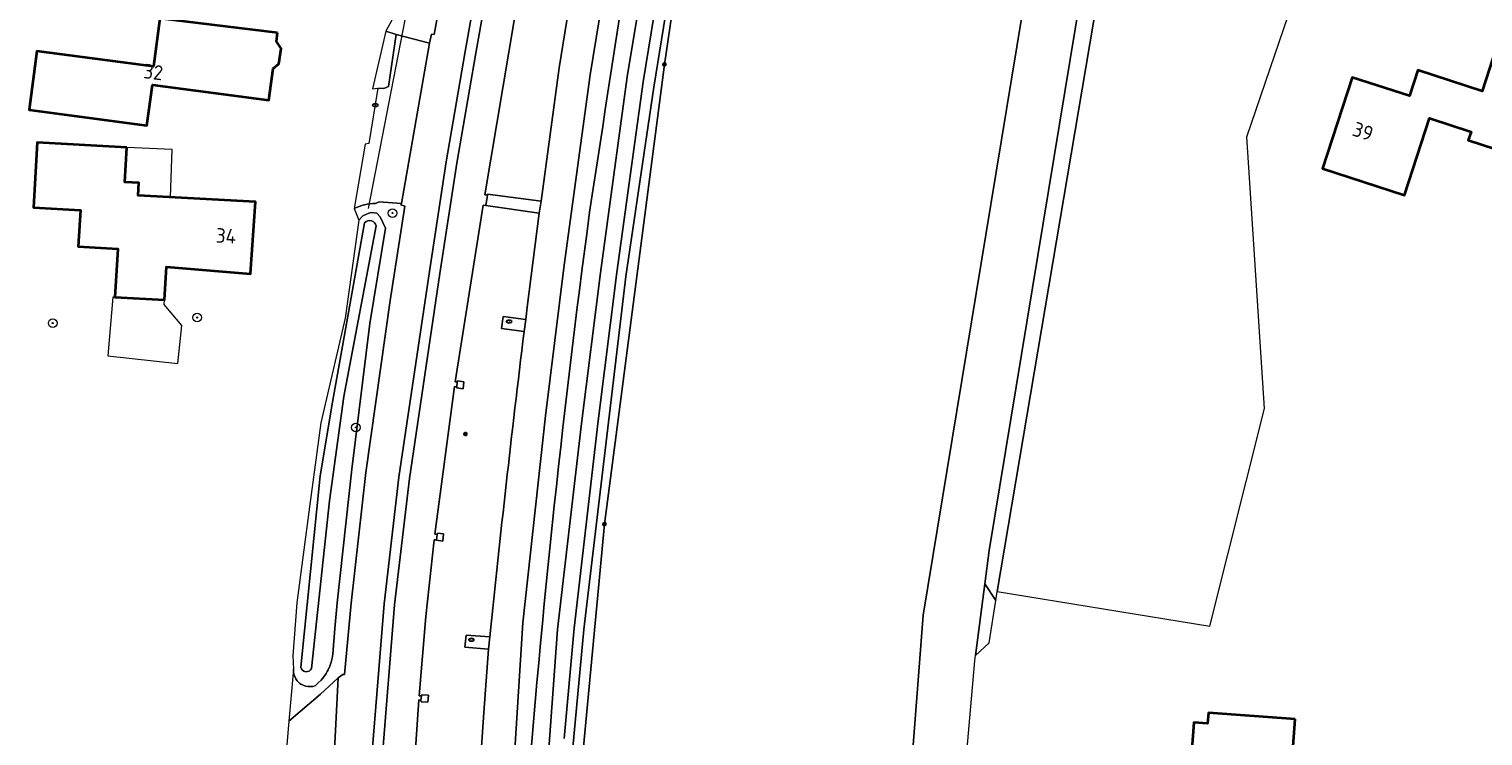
# Model space of a CAD drawing. Header units: metres. Extents: x 152610 to 160096, y 456114 to 462495.
# Tile 40 of 256: x 155959 to 156093, y 458766 to 458832. Entities that reach past the tile are written whole.
import ezdxf
from ezdxf.enums import TextEntityAlignment as Align

# ---------------------------------------------------------------- set-up
doc = ezdxf.new("R2010")
doc.units = ezdxf.units.M
doc.header["$LTSCALE"] = 0.5
doc.layers.get('0').update_dxf_attribs({"linetype": 'CONTINUOUS'})
for name, color, linetype, lineweight in [('B-PV-GR-BOOM-S', 251, 'CONTINUOUS', 25), ('B-PV-GR-GRAS-GV', 251, 'CONTINUOUS', 13), ('B-PV-GR-GROENVOORZIENING-GV', 251, 'CONTINUOUS', 18), ('B-PV-IE-MEUBILAIR-S', 251, 'CONTINUOUS', 25), ('B-PV-IE-MEUBILAIR_WEGMEUBILAIR-GV', 251, 'CONTINUOUS', 18), ('B-PV-KW-KUNSTWERK_DUIKER-G', 251, 'CONTINUOUS', 18), ('B-PV-OG-BEBOUWING-GV', 6, 'CONTINUOUS', 35), ('B-PV-OG-BEBOUWING-T18', 1, 'CONTINUOUS', 18), ('B-PV-OG-BEBOUWING_OVERBOUWING-GV', 251, 'CONTINUOUS', 18), ('B-PV-OG-TERREIN_BEGROEID-GV', 251, 'CONTINUOUS', 18), ('B-PV-OG-TERREIN_OEVER-GV', 251, 'CONTINUOUS', 18), ('B-PV-OG-WATER_SLOOT-GV', 251, 'CONTINUOUS', 18), ('B-PV-OG-WEG-GV', 251, 'CONTINUOUS', 18), ('B-PV-VH-GESLOTENVERHARDING-GV', 251, 'CONTINUOUS', 18), ('B-PV-VH-HALFVERHARDING_PUIN-GV', 251, 'CONTINUOUS', 18), ('B-PV-VH-OPENVERHARDING_BETONSTRAATSTEEN-GV', 251, 'CONTINUOUS', 18), ('B-PV-VH-OPENVERHARDING_SIERBESTRATING-GV', 251, 'CONTINUOUS', 18), ('B-PV-VH-OPENVERHARDING_STRAATBAKSTEEN-GV', 251, 'CONTINUOUS', 18), ('B-PV-VH-OPENVERHARDING_TEGEL-GV', 251, 'CONTINUOUS', 18)]:
    doc.layers.add(name, color=color, linetype=linetype, lineweight=lineweight)
doc.styles.add('NLCS-ISO', font='NLCS-ISO.ttf')
doc.styles.add('NLCS-ISO-M750-T18', font='NLCS-ISO.ttf', dxfattribs={"height": 1.35})

# ---------------------------------------------------------------- blocks, each defined once
blk = doc.blocks.new('SIE-MEUBILAIR_PAAL_LICHTMAST-SO')
for points in [[(-0.62, 0), (-1, 0)], [(-0.71, 0.71), (-0.44, 0.44)], [(0, 1), (0, 0.62)], [(0.44, 0.44), (0.71, 0.71)], [(1, 0), (0.62, 0)], [(-0.71, -0.71), (-0.44, -0.44)], [(0, -0.62), (0, -1)], [(0.44, -0.44), (0.71, -0.71)]]:
    blk.add_lwpolyline(points)
blk.add_circle((0, 0), 0.5)
blk = doc.blocks.new('SIE-MEUBILAIR_PAAL_GRENSMARKERING-SO')
blk.add_circle((0, 0), 0.75)
at = {"style": 'NLCS-ISO'}
blk.add_text('gr', height=0.75, dxfattribs=at).set_placement((0, 0.17), align=Align.MIDDLE_CENTER)
blk = doc.blocks.new('SIE-MEUBILAIR_PUT_KOLK-SO')
blk.add_ellipse((0, 0), major_axis=(1.25, 0), ratio=0.54)
at = {"style": 'NLCS-ISO'}
blk.add_text('klk', height=0.75, dxfattribs=at).set_placement((0.03, 0), align=Align.MIDDLE_CENTER)
blk = doc.blocks.new('SGR-BOOM_GBKN-SO')
at = {"linetype": 'ByBlock', "lineweight": 18}
h = blk.add_hatch(color=0, dxfattribs=at)
h.dxf.hatch_style = 1
edge = h.paths.add_edge_path()
edge.add_arc((0, 0), 0.25, 0, 360)
at = {"color": 0, "linetype": 'ByBlock', "lineweight": 18}
for radius in [2, 0.25]:
    blk.add_circle((0, 0), radius, dxfattribs=at)
at = {"color": 0, "linetype": 'ByBlock', "lineweight": 18, "style": 'NLCS-ISO'}
blk.add_attdef('SOORT', (2.5, 0), '', height=1.5, dxfattribs=at)

msp = doc.modelspace()

# ---------------------------------------------------------------- linework, layer by layer
at = {"layer": 'B-PV-GR-GRAS-GV', "flags": 128}
for points in [[(156039.464, 458750.791), (156041.517, 458777.318), (156047.312, 458812.54), (156054.939, 458858.995), (156047.947, 458861.179), (156039.272, 458863.888), (156024.502, 458868.349), (156019.582, 458842.001), (156017.562, 458828.313), (156012.008, 458785.738), (156009.896, 458763.15)], [(156058.271, 458838.284), (156048.357, 458779.51), (156068.034, 458776.272), (156073.078, 458796.432), (156071.466, 458821.603), (156081.321, 458850.55), (156063.68, 458855.727)]]:
    msp.add_lwpolyline(points, dxfattribs=at)
at = {"layer": 'B-PV-GR-GROENVOORZIENING-GV', "flags": 128}
for points in [[(156024.502, 458868.349), (156024.03, 458868.457), (156020.128, 458848.142), (156016.575, 458826.191), (156013.998, 458808.662), (156010.101, 458775.992), (156008.854, 458762.729), (156008.6, 458758.125), (156008.326, 458750.475), (156008.571, 458732.094), (156009.564, 458715.617), (156010.953, 458700.632), (156012.753, 458689.236)], [(156015.744, 458672.307), (156017.533, 458664.11), (156020.283, 458653.923), (156024.318, 458639.895), (156028.745, 458625.438), (156029.75, 458624.271), (156019.578, 458659.517), (156014.362, 458683.251), (156011.658, 458700.66), (156010.069, 458716.313), (156009.008, 458747.662), (156008.821, 458750), (156009.896, 458763.15), (156012.008, 458785.738), (156017.562, 458828.313), (156019.582, 458842.001), (156024.502, 458868.349)]]:
    msp.add_lwpolyline(points, dxfattribs=at)
at = {"layer": 'B-PV-IE-MEUBILAIR_WEGMEUBILAIR-GV', "flags": 128}
for points in [[(156042.729, 459059.128), (156040.809, 459050.479), (156034.626, 459021.387), (156022.779, 458958.65), (156022.531, 458957.299), (156002.58, 458848.833), (156001.523, 458843.085), (155999.114, 458829.498), (155997.347, 458819.291), (155995.812, 458809.142), (155992.98, 458790.087), (155991.633, 458778.357), (155990.455, 458763.92)], [(155991.447, 458763.995), (155992.588, 458778.267), (155993.954, 458789.953), (155996.772, 458808.962), (155998.337, 458819.163), (156000.096, 458829.341), (156002.514, 458842.978), (156003.56, 458848.673), (156023.478, 458957.119), (156023.744, 458958.567), (156035.611, 459021.132), (156041.806, 459050.369), (156043.694, 459058.924)]]:
    msp.add_lwpolyline(points, dxfattribs=at)
at = {"layer": 'B-PV-KW-KUNSTWERK_DUIKER-G', "flags": 128}
msp.add_lwpolyline([(155993.543, 458832.45), (155990.143, 458814.978)], dxfattribs=at)
at = {"layer": 'B-PV-OG-BEBOUWING-GV', "flags": 128}
for points in [[(156111.824, 458828.556), (156095.8, 458833.766), (156093.222, 458825.837), (156087.281, 458827.769), (156086.506, 458825.386), (156081.205, 458827.109), (156078.456, 458818.656), (156086.05, 458816.187), (156088.372, 458823.326), (156092.209, 458822.079), (156091.954, 458821.295), (156107.789, 458816.146)], [(155981.764, 458831.228), (155970.87, 458832.572), (155970.288, 458828.11), (155959.482, 458829.542), (155958.759, 458824.09), (155969.664, 458822.644), (155970.166, 458826.431), (155980.944, 458825.002), (155981.338, 458827.934), (155981.888, 458828.373), (155982.104, 458829.785), (155981.66, 458830.417)], [(155967.806, 458820.606), (155959.5, 458821.081), (155959.156, 458815.071), (155963.509, 458814.822), (155963.316, 458811.448), (155966.96, 458811.239), (155966.704, 458806.767), (155971.297, 458806.504), (155971.472, 458809.569), (155979.246, 458808.931), (155979.719, 458815.581), (155968.865, 458816.169), (155968.931, 458817.337), (155967.624, 458817.412)], [(156075.942, 458767.663), (156067.907, 458768.266), (156067.831, 458767.259), (156066.541, 458767.356), (156066.048, 458760.776), (156067.156, 458760.693), (156066.754, 458755.331), (156074.971, 458754.715)]]:
    msp.add_lwpolyline(points, close=True, dxfattribs=at)
at = {"layer": 'B-PV-OG-BEBOUWING_OVERBOUWING-GV', "flags": 128}
for points in [[(155972.009, 458820.443), (155967.806, 458820.606), (155967.624, 458817.412), (155968.931, 458817.337), (155968.865, 458816.169), (155971.837, 458816.008)], [(155966.704, 458806.767), (155966.496, 458806.769), (155966.055, 458801.329), (155972.522, 458800.601), (155972.887, 458804.146), (155971.262, 458806.067), (155971.297, 458806.504)]]:
    msp.add_lwpolyline(points, close=True, dxfattribs=at)
at = {"layer": 'B-PV-OG-TERREIN_BEGROEID-GV', "flags": 128}
msp.add_lwpolyline([(156059.624, 458856.126), (156047.612, 458783.284), (156047.206, 458780.192), (156048.214, 458778.661), (156048.357, 458779.51), (156058.271, 458838.284)], dxfattribs=at)
at = {"layer": 'B-PV-OG-TERREIN_OEVER-GV', "flags": 128}
for points in [[(156008.854, 458762.729), (156010.101, 458775.992), (156013.998, 458808.662), (156016.575, 458826.191), (156020.128, 458848.142), (156024.03, 458868.457), (156024.502, 458868.349), (156024.784, 458869.75), (156023.284, 458870.239), (156019.031, 458847.917), (156015.581, 458826.682), (156013.168, 458809.039), (156011.421, 458795.292), (156009.193, 458776.111), (156008.266, 458765.884)], [(155983.898, 458772.477), (155985.695, 458790.199), (155986.833, 458797.02), (155989.816, 458813.637)], [(155990.891, 458813.354), (155987.889, 458797.554), (155986.577, 458787.898), (155984.904, 458772.361)]]:
    msp.add_lwpolyline(points, dxfattribs=at)
msp.add_lwpolyline([(155983.228, 458772.289), (155983.231, 458772.06), (155983.268, 458771.834), (155983.339, 458771.616), (155983.442, 458771.412), (155983.575, 458771.226), (155983.734, 458771.061), (155983.823, 458770.989), (155983.917, 458770.923), (155984.118, 458770.815), (155984.334, 458770.738), (155984.559, 458770.694), (155984.788, 458770.685), (155985.015, 458770.711), (155985.236, 458770.771), (155985.522, 458771.024), (155985.786, 458771.3), (155986.025, 458771.598), (155986.239, 458771.915), (155986.335, 458772.08), (155986.424, 458772.249), (155986.581, 458772.597), (155986.707, 458772.958), (155986.803, 458773.327), (155986.867, 458773.704), (155987.067, 458776.078), (155987.264, 458778.452), (155988.621, 458790.836), (155990.303, 458804.301), (155991.754, 458813.137), (155991.248, 458814.181), (155990.939, 458814.523), (155990.428, 458814.601), (155990.193, 458814.532), (155989.646, 458814.272), (155989.289, 458813.875), (155988.016, 458804.82), (155985.76, 458795.127), (155984.706, 458787.323), (155983.534, 458778.438), (155983.174, 458773.533)], close=True, dxfattribs=at)
at = {"layer": 'B-PV-OG-TERREIN_OEVER-GV'}
for points in [[(155989.816, 458813.637, -0.6146523), (155990.891, 458813.354)], [(155984.904, 458772.361, -0.6955212), (155983.898, 458772.477)]]:
    msp.add_lwpolyline(points, format="xyb", dxfattribs=at)
at = {"layer": 'B-PV-OG-WATER_SLOOT-GV', "flags": 128}
for points in [[(156008.266, 458765.884), (156009.193, 458776.111), (156011.421, 458795.292), (156013.168, 458809.039), (156015.581, 458826.682), (156019.031, 458847.917), (156023.284, 458870.239), (156024.784, 458869.75), (156024.955, 458870.596), (156022.414, 458871.383), (156021.883, 458871.484), (156017.601, 458848.168), (156014.119, 458827.159), (156011.655, 458808.997), (156009.886, 458795.063), (156007.652, 458775.967), (156005.817, 458750.489)], [(155989.816, 458813.637), (155986.833, 458797.02), (155985.695, 458790.199), (155983.898, 458772.477)], [(155984.904, 458772.361), (155986.577, 458787.898), (155987.889, 458797.554), (155990.891, 458813.354)]]:
    msp.add_lwpolyline(points, dxfattribs=at)
at = {"layer": 'B-PV-OG-WATER_SLOOT-GV'}
for points in [[(155990.891, 458813.354, 0.6146523), (155989.816, 458813.637)], [(155983.898, 458772.477, 0.6955212), (155984.904, 458772.361)]]:
    msp.add_lwpolyline(points, format="xyb", dxfattribs=at)
at = {"layer": 'B-PV-OG-WEG-GV', "flags": 128}
for points in [[(156009.785, 458680.706), (156010.377, 458681.326), (156011.092, 458681.894), (156010.071, 458688.546), (156008.387, 458700.435), (156006.911, 458715.53), (156005.965, 458732.171), (156005.817, 458750.489), (156007.652, 458775.967), (156009.886, 458795.063), (156011.655, 458808.997), (156014.119, 458827.159), (156017.601, 458848.168), (156021.883, 458871.484), (156022.414, 458871.383), (156024.955, 458870.596), (156025.254, 458872.076)], [(156003.706, 458832.761), (156000.93, 458816.237), (156001.17, 458816.208), (156001.198, 458816.294), (156006.148, 458815.632), (156007.817, 458828.008), (156010.954, 458847.468)], [(155992.338, 458832.394), (155991.771, 458831.395), (155992.727, 458831.095), (155995.809, 458830.284), (155996.003, 458831.11), (155996.249, 458831.066), (155998.65, 458844.462)], [(155982.8, 458767.481), (155985.723, 458769.987), (155987.356, 458771.508), (155987.785, 458771.822), (155987.952, 458771.817), (155988.562, 458778.406), (155989.925, 458790.516), (155992.182, 458806.45), (155993.541, 458815.167), (155993.178, 458815.294), (155993.216, 458815.443), (155991.145, 458815.591), (155990.815, 458815.44)], [(155988.831, 458814.967), (155989.289, 458813.875), (155989.646, 458814.272), (155990.193, 458814.532), (155990.428, 458814.601), (155990.939, 458814.523), (155991.248, 458814.181), (155991.754, 458813.137), (155990.303, 458804.301), (155988.621, 458790.836), (155987.264, 458778.452), (155987.067, 458776.078), (155986.867, 458773.704), (155986.803, 458773.327), (155986.707, 458772.958), (155986.581, 458772.597), (155986.424, 458772.249), (155986.335, 458772.08), (155986.239, 458771.915), (155986.025, 458771.598), (155985.786, 458771.3), (155985.522, 458771.024), (155985.236, 458770.771), (155985.015, 458770.711), (155984.788, 458770.685), (155984.559, 458770.694), (155984.334, 458770.738), (155984.118, 458770.815), (155983.917, 458770.923), (155983.823, 458770.989), (155983.734, 458771.061), (155983.575, 458771.226), (155983.442, 458771.412), (155983.339, 458771.616), (155983.268, 458771.834), (155983.231, 458772.06), (155983.228, 458772.289), (155982.8, 458767.481)], [(156004.738, 458804.697), (156004.864, 458805.844), (156005.96, 458814.543), (156001.038, 458815.231), (156000.791, 458815.287), (155998.18, 458798.928), (155998.38, 458798.915), (155998.405, 458799.014), (155999.004, 458798.923), (155998.947, 458798.259), (155998.316, 458798.352), (155998.331, 458798.461), (155998.129, 458798.494), (155996.318, 458784.798), (155996.515, 458784.79), (155996.549, 458784.908), (155997.127, 458784.831), (155997.056, 458784.165), (155996.473, 458784.242), (155996.478, 458784.293), (155996.262, 458784.295), (155995.488, 458777.178), (155994.862, 458769.841), (155995.073, 458769.833), (155995.099, 458769.936), (155995.715, 458769.9), (155995.671, 458769.246), (155995.042, 458769.288), (155995.026, 458769.443), (155994.839, 458769.471), (155994.441, 458763.539)], [(156004.574, 458803.562), (156002.493, 458803.845), (156002.624, 458804.95), (156004.738, 458804.697)], [(156000.505, 458763.281), (156000.831, 458768.282), (156001.279, 458774.141), (155999.071, 458774.347), (155999.201, 458775.451), (156001.396, 458775.296)]]:
    msp.add_lwpolyline(points, dxfattribs=at)
at = {"layer": 'B-PV-OG-WEG-GV'}
for points in [[(156018.733, 458865.286, 0.0043627), (156010.636, 458814.641)], [(155990.815, 458815.44, 0.1013196), (155988.831, 458814.967)], [(156010.636, 458814.641, 0.0144845), (156004.548, 458756.504)], [(156001.396, 458775.296, -0.0048142), (156004.574, 458803.562)]]:
    msp.add_lwpolyline(points, format="xyb", dxfattribs=at)
at = {"layer": 'B-PV-VH-GESLOTENVERHARDING-GV', "flags": 128}
msp.add_lwpolyline([(155989.858, 458754.158), (155990.833, 458754.115), (155991.447, 458763.995), (155992.588, 458778.267), (155993.954, 458789.953), (155996.772, 458808.962), (155998.337, 458819.163), (156000.096, 458829.341), (156002.514, 458842.978), (156003.56, 458848.673), (156002.58, 458848.833), (156001.523, 458843.085), (155999.114, 458829.498), (155997.347, 458819.291), (155995.812, 458809.142), (155992.98, 458790.087), (155991.633, 458778.357), (155990.455, 458763.92)], close=True, dxfattribs=at)
for points in [[(156000.024, 458753.692), (156003, 458753.588), (156004.44, 458776.592), (156006.558, 458795.755), (156008.265, 458809.706), (156010.677, 458827.342), (156013.879, 458846.991), (156010.954, 458847.468), (156007.817, 458828.008), (156006.148, 458815.632), (156005.96, 458814.543), (156004.864, 458805.844), (156004.738, 458804.697), (156004.574, 458803.562)], [(155998.65, 458844.462), (155996.249, 458831.066), (155996.003, 458831.11), (155995.809, 458830.284), (155993.216, 458815.443), (155993.178, 458815.294), (155993.541, 458815.167), (155992.182, 458806.45), (155989.925, 458790.516), (155988.562, 458778.406), (155987.952, 458771.817), (155987.785, 458771.822), (155987.356, 458771.508), (155986.999, 458764.175)], [(155990.455, 458763.92), (155991.633, 458778.357), (155992.98, 458790.087), (155995.812, 458809.142), (155997.347, 458819.291), (155999.114, 458829.498), (156001.523, 458843.085)], [(156002.514, 458842.978), (156000.096, 458829.341), (155998.337, 458819.163), (155996.772, 458808.962), (155993.954, 458789.953), (155992.588, 458778.267), (155991.447, 458763.995)], [(155994.441, 458763.539), (155994.839, 458769.471), (155995.026, 458769.443), (155995.073, 458769.833), (155994.862, 458769.841), (155995.488, 458777.178), (155996.262, 458784.295), (155996.478, 458784.293), (155996.515, 458784.79), (155996.318, 458784.798), (155998.129, 458798.494), (155998.331, 458798.461), (155998.38, 458798.915), (155998.18, 458798.928), (156000.791, 458815.287), (156001.038, 458815.231), (156001.17, 458816.208), (156000.93, 458816.237), (156003.706, 458832.761)], [(156001.396, 458775.296), (156001.279, 458774.141), (156000.831, 458768.282), (156000.505, 458763.281), (156000.452, 458762.159), (156000.131, 458756.551), (156000.124, 458755.415)]]:
    msp.add_lwpolyline(points, dxfattribs=at)
at = {"layer": 'B-PV-VH-GESLOTENVERHARDING-GV'}
msp.add_lwpolyline([(156004.574, 458803.562, 0.0048142), (156001.396, 458775.296)], format="xyb", dxfattribs=at)
at = {"layer": 'B-PV-VH-HALFVERHARDING_PUIN-GV', "flags": 128}
msp.add_lwpolyline([(156018.733, 458865.286), (156020.48, 458873.358), (156020.659, 458874.187), (156018.681, 458874.699), (156014.177, 458848.817), (156013.879, 458846.991), (156010.677, 458827.342), (156008.265, 458809.706), (156006.558, 458795.755), (156004.44, 458776.592), (156003, 458753.588), (156002.818, 458750.679), (156002.96, 458731.997), (156003.921, 458713.066), (156005.574, 458694.943), (156008.21, 458679.545), (156008.221, 458679.489), (156010.161, 458669.507), (156011.596, 458662.709), (156013.778, 458653.915)], dxfattribs=at)
at = {"layer": 'B-PV-VH-HALFVERHARDING_PUIN-GV'}
for points in [[(156010.636, 458814.641, -0.0043627), (156018.733, 458865.286)], [(156004.548, 458756.504, -0.0144845), (156010.636, 458814.641)]]:
    msp.add_lwpolyline(points, format="xyb", dxfattribs=at)
at = {"layer": 'B-PV-VH-OPENVERHARDING_BETONSTRAATSTEEN-GV', "flags": 128}
for points in [[(156054.939, 458858.995), (156047.312, 458812.54), (156041.517, 458777.318), (156039.464, 458750.791)], [(156044.232, 458749.448), (156046.274, 458773.084), (156046.336, 458773.555), (156047.206, 458780.192), (156047.612, 458783.284), (156059.624, 458856.126)], [(155984.565, 458757.756), (155985.557, 458755.953), (155986.124, 458754.819), (155986.371, 458754.786), (155986.999, 458764.175), (155987.356, 458771.508), (155985.723, 458769.987), (155982.8, 458767.481), (155982.373, 458762.35), (155982.194, 458760.693)]]:
    msp.add_lwpolyline(points, dxfattribs=at)
for points in [[(156004.574, 458803.562), (156004.738, 458804.697), (156002.624, 458804.95), (156002.493, 458803.845)], [(156048.214, 458778.661), (156047.206, 458780.192), (156046.336, 458773.555), (156047.625, 458774.744)], [(156001.396, 458775.296), (155999.201, 458775.451), (155999.071, 458774.347), (156001.279, 458774.141)]]:
    msp.add_lwpolyline(points, close=True, dxfattribs=at)
at = {"layer": 'B-PV-VH-OPENVERHARDING_SIERBESTRATING-GV', "flags": 128}
msp.add_lwpolyline([(155991.048, 458826.112), (155991.593, 458826.068), (155992.037, 458826.263), (155992.727, 458831.095), (155991.771, 458831.395), (155990.548, 458826.055)], close=True, dxfattribs=at)
at = {"layer": 'B-PV-VH-OPENVERHARDING_STRAATBAKSTEEN-GV', "flags": 128}
for points in [[(155990.815, 458815.44), (155991.145, 458815.591), (155993.216, 458815.443), (155995.809, 458830.284), (155992.727, 458831.095), (155992.037, 458826.263), (155991.593, 458826.068), (155991.048, 458826.112)], [(155991.048, 458826.112), (155990.211, 458820.991), (155989.86, 458820.932), (155988.831, 458814.967)]]:
    msp.add_lwpolyline(points, dxfattribs=at)
at = {"layer": 'B-PV-VH-OPENVERHARDING_STRAATBAKSTEEN-GV'}
msp.add_lwpolyline([(155988.831, 458814.967, -0.1013196), (155990.815, 458815.44)], format="xyb", dxfattribs=at)
at = {"layer": 'B-PV-VH-OPENVERHARDING_TEGEL-GV', "flags": 128}
for points in [[(156001.038, 458815.231), (156005.96, 458814.543), (156006.148, 458815.632), (156001.198, 458816.294), (156001.17, 458816.208)], [(155998.331, 458798.461), (155998.316, 458798.352), (155998.947, 458798.259), (155999.004, 458798.923), (155998.405, 458799.014), (155998.38, 458798.915)], [(155996.478, 458784.293), (155996.473, 458784.242), (155997.056, 458784.165), (155997.127, 458784.831), (155996.549, 458784.908), (155996.515, 458784.79)], [(155995.026, 458769.443), (155995.042, 458769.288), (155995.671, 458769.246), (155995.715, 458769.9), (155995.099, 458769.936), (155995.073, 458769.833)]]:
    msp.add_lwpolyline(points, close=True, dxfattribs=at)

# ---------------------------------------------------------------- block references
at = {"layer": 'B-PV-GR-BOOM-S', "xscale": 0.2, "yscale": 0.2, "zscale": 0.2}
for p in [(155992.383, 458814.543), (155974.309, 458804.875), (155960.944, 458804.351), (155989.007, 458794.695)]:
    msp.add_blockref('SGR-BOOM_GBKN-SO', p, dxfattribs=at)
at = {"layer": 'B-PV-IE-MEUBILAIR-S', "xscale": 0.2, "yscale": 0.2, "zscale": 0.2}
for name, p in [('SIE-MEUBILAIR_PAAL_GRENSMARKERING-SO', (156017.562, 458828.313)), ('SIE-MEUBILAIR_PUT_KOLK-SO', (155990.801, 458824.533)), ('SIE-MEUBILAIR_PUT_KOLK-SO', (156003.182, 458804.496)), ('SIE-MEUBILAIR_PAAL_LICHTMAST-SO', (155999.145, 458794.079)), ('SIE-MEUBILAIR_PAAL_GRENSMARKERING-SO', (156012.008, 458785.738)), ('SIE-MEUBILAIR_PUT_KOLK-SO', (155999.697, 458775.027))]:
    msp.add_blockref(name, p, dxfattribs=at)

# ---------------------------------------------------------------- texts
at = {"layer": 'B-PV-OG-BEBOUWING-T18', "style": 'NLCS-ISO-M750-T18'}
for s, rotation, p in [('32', 353, (155970.26, 458827.608)), ('39', 342, (156082.208, 458822.109)), ('34', 355.9, (155976.989, 458812.433))]:
    msp.add_text(s, height=1.35, rotation=rotation, dxfattribs=at).set_placement(p, align=Align.MIDDLE)

doc.saveas('drawing.dxf')
